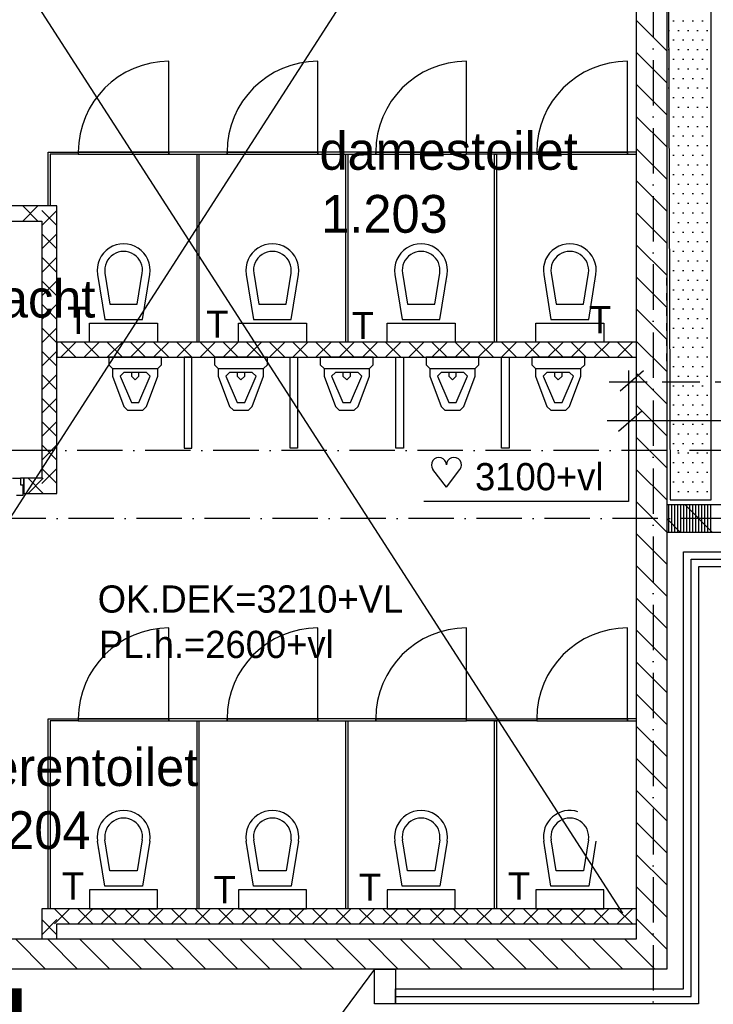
# Model space of a CAD drawing. Extents: x -41378 to 114803, y -24080 to 82188.
# Tile 107 of 137: x 61999 to 66588, y 41415 to 47924. Entities that reach past the tile are written whole.
import ezdxf

# ---------------------------------------------------------------- set-up
doc = ezdxf.new("R2010")
doc.units = 0
doc.header["$LTSCALE"] = 50
for name, pattern in [('2322107', [2000, 1000, 1000]), ('2322108', [7, 5, -2]), ('DASHDOT', [9, 6, -1.5, 0, -1.5]), ('DOT2', [1.25, 0, -1.25]), ('HIDDEN', [2, 1, -1])]:
    doc.linetypes.add(name, pattern=pattern)
doc.layers.get('0').update_dxf_attribs({"linetype": 'CONTINUOUS'})
for name, color, linetype in [('AL$1----_ALGEMEEN', 7, 'CONTINUOUS'), ('AL$7----_STRAMIEN', 1, 'DASHDOT'), ('AL21----_BUITENWAND', 4, 'CONTINUOUS'), ('AL22----_BINNENWAND', 7, 'CONTINUOUS'), ('AL22----_CAMPINGWANDJE', 1, 'CONTINUOUS'), ('AL23----_VLOEREN', 4, 'CONTINUOUS'), ('AL28----_KONSTRUKTIE', 3, 'CONTINUOUS'), ('AL31----_BUITENKOZ', 7, 'CONTINUOUS'), ('AL32----_BINNENKOZ', 7, 'CONTINUOUS'), ('AL32----_DRAAIRICHTING', 1, 'CONTINUOUS'), ('AL74----_INRSANITAIR', 7, 'CONTINUOUS'), ('ALXA1---_RASTER50', 12, 'CONTINUOUS'), ('ALXA3---_VOLZWART', 14, 'CONTINUOUS'), ('ALXA7---_KALKZVUIL', 1, 'CONTINUOUS'), ('ALXAB---_PREFABBETON', 1, 'CONTINUOUS'), ('BOUW', 8, 'CONTINUOUS'), ('KABELGGOOT1', 8, 'CONTINUOUS'), ('WL561---', 4, 'CONTINUOUS'), ('WL561---_AANVOER', 4, 'CONTINUOUS'), ('WL561---_RETOUR', 4, 'CONTINUOUS'), ('WL570---_TOEVOER', 3, 'CONTINUOUS'), ('WM570---', 1, 'CONTINUOUS')]:
    doc.layers.add(name, color=color, linetype=linetype)
doc.layers.get('0').freeze()
doc.styles.add('BURO-018', font='BUROFONT.shx', dxfattribs={"height": 90})
doc.styles.add('BURO-025', font='BUROFONT.shx', dxfattribs={"height": 250})

# ---------------------------------------------------------------- blocks, each defined once
blk = doc.blocks.new('CVHATCH4')
at = {"color": 0, "linetype": 'DOT2'}
blk.add_lwpolyline([(-0.5, 0, 1, 1, 0), (0.5, 0, 1, 1, 0)], format="xyseb", dxfattribs=at)
blk = doc.blocks.new('HART')
at = {"color": 1}
for q in [(-39.7, 52.4), (39.7, 52.4)]:
    blk.add_line((0, 0), q, dxfattribs=at)
for centre, start, end in [((-22.1, 65.7), 0, 217.1867), ((22.1, 65.7), 322.8133, 180)]:
    blk.add_arc(centre, 22.1, start, end, dxfattribs=at)

msp = doc.modelspace()

# ---------------------------------------------------------------- hatches: boundary and pattern name
at = {"layer": 'KABELGGOOT1'}
h = msp.add_hatch(dxfattribs=at)
h.set_pattern_fill('DOTS', color=256, scale=40, style=0)
h.set_pattern_definition([(0, (0, 200000), (31.75, 63.5), [0, -63.5])])
h.paths.add_polyline_path([(66573.3, 49628.6), (66286.2, 49628.6), (66293.1, 47651.8), (66573.3, 47651.8)])
h.paths.add_polyline_path([(66573.3, 47651.8), (66293.1, 47651.8), (66299.7, 45766), (66573.3, 45766)])
h.paths.add_polyline_path([(66573.3, 45766), (66299.7, 45766), (66303.3, 44749.5), (66573.3, 44749.5)])

# ---------------------------------------------------------------- linework, layer by layer
at = {"layer": 'AL$1----_ALGEMEEN', "color": 8, "linetype": 'HIDDEN'}
msp.add_line((66281, 45667.3), (66281, 46267.3), dxfattribs=at)
at = {"layer": 'AL$7----_STRAMIEN', "color": 1}
for p, q in [((66191, 80064.7), (66191, 10167.3)), ((112191.2, 45077.3), (-30903.4, 45077.3)), ((112582.7, 44627.3), (-30110.1, 44627.3))]:
    msp.add_line(p, q, dxfattribs=at)
at = {"layer": 'AL21----_BUITENWAND', "color": 8}
for p, q in [((66391, 41517.3), (66391, 44407.3)), ((66391, 44407.3), (68276, 44407.3)), ((68376, 44307.3), (66491, 44307.3)), ((66491, 44307.3), (66491, 41417.3)), ((64485.9, 41517.3), (66391, 41517.3)), ((64485.9, 41417.3), (64485.9, 41517.3)), ((66491, 41417.3), (64485.9, 41417.3))]:
    msp.add_line(p, q, dxfattribs=at)
at = {"layer": 'AL22----_BINNENWAND', "color": 8}
for p, q in [((62245, 46692.8), (60131, 46692.8)), ((62245, 44792.8), (62245, 46692.8)), ((60131, 46592.8), (62145, 46592.8)), ((62145, 46592.8), (62145, 44892.8)), ((66081, 45792.8), (62245, 45792.8)), ((62245, 45792.8), (62245, 45692.8)), ((66081, 45692.8), (66081, 45792.8)), ((62245, 45692.8), (66081, 45692.8)), ((62145, 44892.8), (62027.5, 44892.8)), ((62027.5, 44892.8), (62027.5, 44792.8)), ((62027.5, 44792.8), (62245, 44792.8)), ((66081, 42046.3), (62144.7, 42046.3)), ((62144.7, 42046.3), (62144.7, 41847.3)), ((66081, 41946.3), (66081, 42046.3)), ((62244.7, 41847.3), (62244.7, 41946.3)), ((62244.7, 41946.3), (66081, 41946.3)), ((62144.7, 41847.3), (62244.7, 41847.3))]:
    msp.add_line(p, q, dxfattribs=at)
at = {"layer": 'AL22----_CAMPINGWANDJE', "color": 8}
for p, q in [((62188.5, 46692.8), (62188.5, 47049.3)), ((62188.5, 47049.3), (62387, 47049.3)), ((62387, 47036.3), (62201.5, 47036.3)), ((62201.5, 47036.3), (62201.5, 46692.8)), ((62387, 47049.3), (62387, 47036.3)), ((63172.5, 45792.8), (63172.5, 47036.3)), ((63172.5, 47036.3), (63185.5, 47036.3)), ((63185.5, 47036.3), (63185.5, 45792.8)), ((64156.5, 45792.8), (64156.5, 47036.3)), ((64156.5, 47036.3), (64169.5, 47036.3)), ((64169.5, 47036.3), (64169.5, 45792.8)), ((64955, 47036.3), (64955, 47049.3)), ((64955, 47049.3), (65420, 47049.3)), ((65420, 47036.3), (64955, 47036.3)), ((65140.5, 45792.8), (65140.5, 47036.3)), ((65140.5, 47036.3), (65153.5, 47036.3)), ((65153.5, 47036.3), (65153.5, 45792.8)), ((65420, 47049.3), (65420, 47036.3)), ((66080, 47049.3), (66020, 47049.3)), ((66020, 47049.3), (66020, 47036.3)), ((66020, 47036.3), (66080, 47036.3)), ((66080, 47036.3), (66080, 47049.3)), ((62201.5, 46692.8), (62188.5, 46692.8)), ((63185.5, 45792.8), (63172.5, 45792.8)), ((64169.5, 45792.8), (64156.5, 45792.8)), ((65153.5, 45792.8), (65140.5, 45792.8)), ((62188.5, 42046.3), (62188.5, 43302.8)), ((62188.5, 43302.8), (62387, 43302.8)), ((62387, 43289.8), (62201.5, 43289.8)), ((62201.5, 43289.8), (62201.5, 42046.3)), ((62387, 43302.8), (62387, 43289.8)), ((63172.5, 42046.3), (63172.5, 43289.8)), ((63172.5, 43289.8), (63185.5, 43289.8)), ((63185.5, 43289.8), (63185.5, 42046.3)), ((64156.5, 42046.3), (64156.5, 43289.8)), ((64156.5, 43289.8), (64169.5, 43289.8)), ((64169.5, 43289.8), (64169.5, 42046.3)), ((64955, 43289.8), (64955, 43302.8)), ((64955, 43302.8), (65420, 43302.8)), ((65420, 43289.8), (64955, 43289.8)), ((65140.5, 42046.3), (65140.5, 43289.8)), ((65140.5, 43289.8), (65153.5, 43289.8)), ((65153.5, 43289.8), (65153.5, 42046.3)), ((65420, 43302.8), (65420, 43289.8)), ((66080, 43302.8), (66020, 43302.8)), ((66020, 43302.8), (66020, 43289.8)), ((66020, 43289.8), (66080, 43289.8)), ((66080, 43289.8), (66080, 43302.8)), ((62201.5, 42046.3), (62188.5, 42046.3)), ((63185.5, 42046.3), (63172.5, 42046.3)), ((64169.5, 42046.3), (64156.5, 42046.3)), ((65153.5, 42046.3), (65140.5, 42046.3))]:
    msp.add_line(p, q, dxfattribs=at)
at = {"layer": 'AL23----_VLOEREN', "color": 8}
msp.add_line((64346.9, 41647.3), (60920, 37039.7), dxfattribs=at)
at = {"layer": 'AL28----_KONSTRUKTIE', "color": 8, "linetype": 'CONTINUOUS'}
for p, q in [((66281, 51247.3), (66281, 41647.3)), ((66081, 41847.3), (66081, 51047.3)), ((68283.6, 44717.3), (66281, 44717.3)), ((66281, 44717.3), (66281, 44537.3)), ((66281, 44537.3), (68376, 44537.3)), ((60131, 41847.3), (66081, 41847.3)), ((66281, 41647.3), (59931, 41647.3))]:
    msp.add_line(p, q, dxfattribs=at)
at = {"layer": 'AL31----_BUITENKOZ', "color": 8}
for p, q in [((64346.9, 41417.3), (64346.9, 41647.3)), ((64346.9, 41647.3), (64485.9, 41647.3)), ((64485.9, 41647.3), (64485.9, 41417.3)), ((64485.9, 41417.3), (64346.9, 41417.3))]:
    msp.add_line(p, q, dxfattribs=at)
at = {"layer": 'AL32----_BINNENKOZ', "color": 8}
for p, q in [((62987, 47049.3), (62387, 47049.3)), ((62387, 47049.3), (62387, 47036.3)), ((62387, 47036.3), (62987, 47036.3)), ((62987, 47036.3), (62987, 47049.3)), ((63971, 47049.3), (63371, 47049.3)), ((63371, 47049.3), (63371, 47036.3)), ((63371, 47036.3), (63971, 47036.3)), ((63971, 47036.3), (63971, 47049.3)), ((64955, 47049.3), (64355, 47049.3)), ((64355, 47049.3), (64355, 47036.3)), ((64355, 47036.3), (64955, 47036.3)), ((64955, 47036.3), (64955, 47049.3)), ((66020, 47049.3), (65420, 47049.3)), ((65420, 47049.3), (65420, 47036.3)), ((65420, 47036.3), (66020, 47036.3)), ((66020, 47036.3), (66020, 47049.3)), ((61952.5, 44892.8), (62004.5, 44892.8)), ((62027.5, 44892.8), (62004.5, 44892.8)), ((62004.5, 44892.8), (62004.5, 44848.8)), ((62027.5, 44848.8), (62027.5, 44892.8)), ((62004.5, 44848.8), (62027.5, 44848.8)), ((62004.5, 44848.8), (62019.5, 44848.8)), ((62019.5, 44848.8), (62019.5, 44778.8)), ((62019.5, 44778.8), (61977.5, 44778.8)), ((62987, 43302.8), (62387, 43302.8)), ((62387, 43302.8), (62387, 43289.8)), ((62387, 43289.8), (62987, 43289.8)), ((62987, 43289.8), (62987, 43302.8)), ((63971, 43302.8), (63371, 43302.8)), ((63371, 43302.8), (63371, 43289.8)), ((63371, 43289.8), (63971, 43289.8)), ((63971, 43289.8), (63971, 43302.8)), ((64955, 43302.8), (64355, 43302.8)), ((64355, 43302.8), (64355, 43289.8)), ((64355, 43289.8), (64955, 43289.8)), ((64955, 43289.8), (64955, 43302.8)), ((66020, 43302.8), (65420, 43302.8)), ((65420, 43302.8), (65420, 43289.8)), ((65420, 43289.8), (66020, 43289.8)), ((66020, 43289.8), (66020, 43302.8))]:
    msp.add_line(p, q, dxfattribs=at)
at = {"layer": 'AL32----_DRAAIRICHTING', "color": 8}
for p, q in [((62987, 47049.3), (62987, 47649.3)), ((63971, 47049.3), (63971, 47649.3)), ((64955, 47049.3), (64955, 47649.3)), ((66020, 47049.3), (66020, 47649.3)), ((62387, 47049.3), (62987, 47049.3)), ((62987, 47049.3), (62987, 47036.3)), ((63371, 47049.3), (62987, 47049.3)), ((62987, 47036.3), (63371, 47036.3)), ((63371, 47049.3), (63971, 47049.3)), ((63371, 47036.3), (63371, 47049.3)), ((63971, 47049.3), (63971, 47036.3)), ((64355, 47049.3), (63971, 47049.3)), ((63971, 47036.3), (64355, 47036.3)), ((64355, 47049.3), (64955, 47049.3)), ((64355, 47036.3), (64355, 47049.3)), ((65420, 47049.3), (66020, 47049.3)), ((62987, 43302.8), (62987, 43902.8)), ((63971, 43302.8), (63971, 43902.8)), ((64955, 43302.8), (64955, 43902.8)), ((66020, 43302.8), (66020, 43902.8)), ((62387, 43302.8), (62987, 43302.8)), ((62987, 43302.8), (62987, 43289.8)), ((63371, 43302.8), (62987, 43302.8)), ((62987, 43289.8), (63371, 43289.8)), ((63371, 43302.8), (63971, 43302.8)), ((63371, 43289.8), (63371, 43302.8)), ((63971, 43302.8), (63971, 43289.8)), ((64355, 43302.8), (63971, 43302.8)), ((63971, 43289.8), (64355, 43289.8)), ((64355, 43302.8), (64955, 43302.8)), ((64355, 43289.8), (64355, 43302.8)), ((65420, 43302.8), (66020, 43302.8))]:
    msp.add_line(p, q, dxfattribs=at)
for centre in [(62987, 47049.3), (63971, 47049.3), (64955, 47049.3), (66020, 47049.3), (62987, 43302.8), (63971, 43302.8), (64955, 43302.8), (66020, 43302.8)]:
    msp.add_arc(centre, 600, 90, 180, dxfattribs=at)
at = {"layer": 'AL74----_INRSANITAIR', "color": 8, "linetype": 'CONTINUOUS'}
for p, q in [((62737, 46367.8), (62737, 46367.8)), ((64705, 46367.8), (64705, 46367.8)), ((65689, 46367.8), (65689, 46367.8)), ((62514.2, 46240.1), (62562, 45942.8)), ((62563.6, 46248), (62596.6, 46042.8)), ((62777.4, 46042.8), (62810.4, 46248)), ((62812, 45942.8), (62859.8, 46240.1)), ((63498.2, 46240.1), (63546, 45942.8)), ((63547.6, 46248), (63580.6, 46042.8)), ((63761.4, 46042.8), (63794.4, 46248)), ((63796, 45942.8), (63843.8, 46240.1)), ((64482.2, 46240.1), (64530, 45942.8)), ((64531.6, 46248), (64564.6, 46042.8)), ((64745.4, 46042.8), (64778.4, 46248)), ((64780, 45942.8), (64827.8, 46240.1)), ((65466.2, 46240.1), (65514, 45942.8)), ((65515.6, 46248), (65548.6, 46042.8)), ((65729.4, 46042.8), (65762.4, 46248)), ((65729.4, 46042.8), (65762.4, 46248)), ((65764, 45942.8), (65811.8, 46240.1)), ((62862, 46192.8), (62862, 46192.8)), ((63846, 46192.8), (63846, 46192.8)), ((64830, 46192.8), (64830, 46192.8)), ((65814, 46192.8), (65814, 46192.8)), ((65814, 46192.8), (65814, 46192.8)), ((62596.6, 46042.8), (62777.4, 46042.8)), ((63580.6, 46042.8), (63761.4, 46042.8)), ((64564.6, 46042.8), (64745.4, 46042.8)), ((65548.6, 46042.8), (65729.4, 46042.8)), ((62462, 45792.8), (62462, 45917.8)), ((62462, 45917.8), (62912, 45917.8)), ((62562, 45942.8), (62812, 45942.8)), ((62912, 45917.8), (62912, 45792.8)), ((63446, 45792.8), (63446, 45917.8)), ((63446, 45917.8), (63896, 45917.8)), ((63546, 45942.8), (63796, 45942.8)), ((63896, 45917.8), (63896, 45792.8)), ((64430, 45792.8), (64430, 45917.8)), ((64430, 45917.8), (64880, 45917.8)), ((64530, 45942.8), (64780, 45942.8)), ((64880, 45917.8), (64880, 45792.8)), ((65414, 45792.8), (65414, 45917.8)), ((65414, 45917.8), (65864, 45917.8)), ((65514, 45942.8), (65764, 45942.8)), ((65864, 45917.8), (65864, 45792.8)), ((62912, 45792.8), (62462, 45792.8)), ((63896, 45792.8), (63446, 45792.8)), ((64880, 45792.8), (64430, 45792.8)), ((65864, 45792.8), (65414, 45792.8)), ((62588, 45692.8), (62588, 45642.8)), ((62938, 45692.8), (62588, 45692.8)), ((62588, 45642.8), (62613, 45617.8)), ((62913, 45617.8), (62938, 45642.8)), ((62938, 45642.8), (62938, 45692.8)), ((63288, 45692.8), (63288, 45642.8)), ((63638, 45692.8), (63288, 45692.8)), ((63288, 45642.8), (63313, 45617.8)), ((63613, 45617.8), (63638, 45642.8)), ((63638, 45642.8), (63638, 45692.8)), ((63988, 45692.8), (63988, 45642.8)), ((64338, 45692.8), (63988, 45692.8)), ((63988, 45642.8), (64013, 45617.8)), ((64313, 45617.8), (64338, 45642.8)), ((64338, 45642.8), (64338, 45692.8)), ((64688, 45692.8), (64688, 45642.8)), ((65038, 45692.8), (64688, 45692.8)), ((64688, 45642.8), (64713, 45617.8)), ((65013, 45617.8), (65038, 45642.8)), ((65038, 45642.8), (65038, 45692.8)), ((65388, 45692.8), (65388, 45642.8)), ((65738, 45692.8), (65388, 45692.8)), ((65388, 45642.8), (65413, 45617.8)), ((65713, 45617.8), (65738, 45642.8)), ((65738, 45642.8), (65738, 45692.8)), ((62613, 45617.8), (62613, 45567.8)), ((62613, 45617.8), (62613, 45617.8)), ((62613, 45617.8), (62913, 45617.8)), ((62613, 45567.8), (62688, 45367.8)), ((62688, 45592.8), (62663, 45567.8)), ((62663, 45567.8), (62738, 45392.8)), ((62663, 45567.8), (62663, 45567.8)), ((62838, 45592.8), (62688, 45592.8)), ((62738, 45592.8), (62738, 45567.8)), ((62738, 45567.8), (62763, 45542.8)), ((62763, 45542.8), (62788, 45567.8)), ((62788, 45567.8), (62788, 45592.8)), ((62788, 45392.8), (62863, 45567.8)), ((62863, 45567.8), (62838, 45592.8)), ((62838, 45367.8), (62913, 45567.8)), ((62913, 45567.8), (62913, 45617.8)), ((63313, 45617.8), (63313, 45567.8)), ((63313, 45617.8), (63313, 45617.8)), ((63313, 45617.8), (63613, 45617.8)), ((63313, 45567.8), (63388, 45367.8)), ((63388, 45592.8), (63363, 45567.8)), ((63363, 45567.8), (63438, 45392.8)), ((63363, 45567.8), (63363, 45567.8)), ((63538, 45592.8), (63388, 45592.8)), ((63438, 45592.8), (63438, 45567.8)), ((63438, 45567.8), (63463, 45542.8)), ((63463, 45542.8), (63488, 45567.8)), ((63488, 45567.8), (63488, 45592.8)), ((63488, 45392.8), (63563, 45567.8)), ((63563, 45567.8), (63538, 45592.8)), ((63538, 45367.8), (63613, 45567.8)), ((63613, 45567.8), (63613, 45617.8)), ((64013, 45617.8), (64013, 45567.8)), ((64013, 45617.8), (64013, 45617.8)), ((64013, 45617.8), (64313, 45617.8)), ((64013, 45567.8), (64088, 45367.8)), ((64088, 45592.8), (64063, 45567.8)), ((64063, 45567.8), (64138, 45392.8)), ((64063, 45567.8), (64063, 45567.8)), ((64238, 45592.8), (64088, 45592.8)), ((64138, 45592.8), (64138, 45567.8)), ((64138, 45567.8), (64163, 45542.8)), ((64163, 45542.8), (64188, 45567.8)), ((64188, 45567.8), (64188, 45592.8)), ((64188, 45392.8), (64263, 45567.8)), ((64263, 45567.8), (64238, 45592.8)), ((64238, 45367.8), (64313, 45567.8)), ((64313, 45567.8), (64313, 45617.8)), ((64713, 45617.8), (64713, 45567.8)), ((64713, 45617.8), (64713, 45617.8)), ((64713, 45617.8), (65013, 45617.8)), ((64713, 45567.8), (64788, 45367.8)), ((64788, 45592.8), (64763, 45567.8)), ((64763, 45567.8), (64838, 45392.8)), ((64763, 45567.8), (64763, 45567.8)), ((64938, 45592.8), (64788, 45592.8)), ((64838, 45592.8), (64838, 45567.8)), ((64838, 45567.8), (64863, 45542.8)), ((64863, 45542.8), (64888, 45567.8)), ((64888, 45567.8), (64888, 45592.8)), ((64888, 45392.8), (64963, 45567.8)), ((64963, 45567.8), (64938, 45592.8)), ((64938, 45367.8), (65013, 45567.8)), ((65013, 45567.8), (65013, 45617.8)), ((65413, 45617.8), (65413, 45567.8)), ((65413, 45617.8), (65413, 45617.8)), ((65413, 45617.8), (65713, 45617.8)), ((65413, 45567.8), (65488, 45367.8)), ((65488, 45592.8), (65463, 45567.8)), ((65463, 45567.8), (65538, 45392.8)), ((65463, 45567.8), (65463, 45567.8)), ((65638, 45592.8), (65488, 45592.8)), ((65538, 45592.8), (65538, 45567.8)), ((65538, 45567.8), (65563, 45542.8)), ((65563, 45542.8), (65588, 45567.8)), ((65588, 45567.8), (65588, 45592.8)), ((65588, 45392.8), (65663, 45567.8)), ((65663, 45567.8), (65638, 45592.8)), ((65638, 45367.8), (65713, 45567.8)), ((65713, 45567.8), (65713, 45617.8)), ((62738, 45392.8), (62788, 45392.8)), ((63438, 45392.8), (63488, 45392.8)), ((64138, 45392.8), (64188, 45392.8)), ((64838, 45392.8), (64888, 45392.8)), ((65538, 45392.8), (65588, 45392.8)), ((62688, 45367.8), (62688, 45367.8)), ((62688, 45367.8), (62713, 45342.8)), ((62713, 45342.8), (62813, 45342.8)), ((62813, 45342.8), (62838, 45367.8)), ((62813, 45342.8), (62813, 45342.8)), ((63388, 45367.8), (63388, 45367.8)), ((63388, 45367.8), (63413, 45342.8)), ((63413, 45342.8), (63513, 45342.8)), ((63513, 45342.8), (63538, 45367.8)), ((63513, 45342.8), (63513, 45342.8)), ((64088, 45367.8), (64088, 45367.8)), ((64088, 45367.8), (64113, 45342.8)), ((64113, 45342.8), (64213, 45342.8)), ((64213, 45342.8), (64238, 45367.8)), ((64213, 45342.8), (64213, 45342.8)), ((64788, 45367.8), (64788, 45367.8)), ((64788, 45367.8), (64813, 45342.8)), ((64813, 45342.8), (64913, 45342.8)), ((64913, 45342.8), (64938, 45367.8)), ((64913, 45342.8), (64913, 45342.8)), ((65488, 45367.8), (65488, 45367.8)), ((65488, 45367.8), (65513, 45342.8)), ((65513, 45342.8), (65613, 45342.8)), ((65613, 45342.8), (65638, 45367.8)), ((65613, 45342.8), (65613, 45342.8)), ((62637, 42621.3), (62637, 42621.3)), ((63621, 42621.3), (63621, 42621.3)), ((64605, 42621.3), (64605, 42621.3)), ((65589, 42621.3), (65589, 42621.3)), ((62512, 42446.3), (62512, 42446.3)), ((62562, 42196.3), (62514.2, 42493.6)), ((62596.6, 42296.3), (62563.6, 42501.5)), ((62810.4, 42501.5), (62777.4, 42296.3)), ((62859.8, 42493.6), (62812, 42196.3)), ((63496, 42446.3), (63496, 42446.3)), ((63546, 42196.3), (63498.2, 42493.6)), ((63580.6, 42296.3), (63547.6, 42501.5)), ((63794.4, 42501.5), (63761.4, 42296.3)), ((63843.8, 42493.6), (63796, 42196.3)), ((64480, 42446.3), (64480, 42446.3)), ((64530, 42196.3), (64482.2, 42493.6)), ((64564.6, 42296.3), (64531.6, 42501.5)), ((64778.4, 42501.5), (64745.4, 42296.3)), ((64827.8, 42493.6), (64780, 42196.3)), ((65464, 42446.3), (65464, 42446.3)), ((65514, 42196.3), (65466.2, 42493.6)), ((65548.6, 42296.3), (65515.6, 42501.5)), ((65762.4, 42501.5), (65729.4, 42296.3)), ((65811.8, 42493.6), (65764, 42196.3)), ((62777.4, 42296.3), (62596.6, 42296.3)), ((63761.4, 42296.3), (63580.6, 42296.3)), ((64745.4, 42296.3), (64564.6, 42296.3)), ((65729.4, 42296.3), (65548.6, 42296.3)), ((62812, 42196.3), (62562, 42196.3)), ((63796, 42196.3), (63546, 42196.3)), ((64780, 42196.3), (64530, 42196.3)), ((65764, 42196.3), (65514, 42196.3)), ((62912, 42171.3), (62462, 42171.3)), ((62462, 42171.3), (62462, 42046.3)), ((62912, 42046.3), (62912, 42171.3)), ((63896, 42171.3), (63446, 42171.3)), ((63446, 42171.3), (63446, 42046.3)), ((63896, 42046.3), (63896, 42171.3)), ((64880, 42171.3), (64430, 42171.3)), ((64430, 42171.3), (64430, 42046.3)), ((64880, 42046.3), (64880, 42171.3)), ((65864, 42171.3), (65414, 42171.3)), ((65414, 42171.3), (65414, 42046.3)), ((65864, 42046.3), (65864, 42171.3)), ((62462, 42046.3), (62912, 42046.3)), ((63446, 42046.3), (63896, 42046.3)), ((64430, 42046.3), (64880, 42046.3)), ((65414, 42046.3), (65864, 42046.3))]:
    msp.add_line(p, q, dxfattribs=at)
at = {"layer": 'AL74----_INRSANITAIR', "color": 8}
for p, q in [((63138, 45692.8), (63088, 45692.8)), ((63088, 45692.8), (63088, 45092.8)), ((63138, 45092.8), (63138, 45692.8)), ((63788, 45092.8), (63788, 45692.8)), ((63788, 45692.8), (63838, 45692.8)), ((63838, 45692.8), (63838, 45092.8)), ((64488, 45092.8), (64488, 45692.8)), ((64488, 45692.8), (64538, 45692.8)), ((64538, 45692.8), (64538, 45092.8)), ((65188, 45092.8), (65188, 45692.8)), ((65188, 45692.8), (65238, 45692.8)), ((65238, 45692.8), (65238, 45092.8)), ((63088, 45092.8), (63138, 45092.8)), ((63838, 45092.8), (63788, 45092.8)), ((64538, 45092.8), (64488, 45092.8)), ((65238, 45092.8), (65188, 45092.8))]:
    msp.add_line(p, q, dxfattribs=at)
at = {"layer": 'AL74----_INRSANITAIR', "color": 8, "linetype": 'CONTINUOUS'}
for centre, radius, start in [((62687, 46267.8), 175, 350.86729), ((63671, 46267.8), 175, 350.86729), ((64655, 46267.8), 175, 350.86729), ((65639, 46267.8), 175, 350.86729), ((62687, 46267.8), 125, 350.86729), ((63671, 46267.8), 125, 350.86729), ((64655, 46267.8), 125, 350.86729), ((65639, 46267.8), 125, 350.86729), ((62687, 42521.3), 175, 350.86729), ((62687, 42521.3), 125, 350.86729), ((63671, 42521.3), 175, 350.86729), ((63671, 42521.3), 125, 350.86729), ((64655, 42521.3), 175, 350.86729), ((64655, 42521.3), 125, 350.86729), ((65639, 42521.3), 175, 71.96855), ((65639, 42521.3), 125, 350.86729)]:
    msp.add_arc(centre, radius, start, 189.13271, dxfattribs=at)
at = {"layer": 'ALXA1---_RASTER50', "color": 8}
for p, q in [((66293.1, 44537.3), (66293.1, 44717.3)), ((66313.1, 44537.3), (66313.1, 44717.3)), ((66333.1, 44537.3), (66333.1, 44717.3)), ((66353.1, 44537.3), (66353.1, 44717.3)), ((66373.1, 44537.3), (66373.1, 44717.3)), ((66393.1, 44537.3), (66393.1, 44717.3)), ((66413.1, 44537.3), (66413.1, 44717.3)), ((66433.1, 44537.3), (66433.1, 44717.3)), ((66453.1, 44537.3), (66453.1, 44717.3)), ((66473.1, 44537.3), (66473.1, 44717.3)), ((66493.1, 44537.3), (66493.1, 44717.3)), ((66513.1, 44537.3), (66513.1, 44717.3)), ((66533.1, 44537.3), (66533.1, 44717.3)), ((66553.1, 44537.3), (66553.1, 44717.3)), ((66573.1, 44537.3), (66573.1, 44717.3))]:
    msp.add_line(p, q, dxfattribs=at)
at = {"layer": 'ALXA3---_VOLZWART', "color": 8}
for p, q in [((66441, 41467.3), (66441, 44357.3)), ((66441, 44357.3), (68326, 44357.3)), ((64485.9, 41467.3), (66441, 41467.3))]:
    msp.add_line(p, q, dxfattribs=at)
at = {"layer": 'ALXA7---_KALKZVUIL', "color": 8}
for p, q in [((62019.2, 46592.8), (62119.2, 46692.8)), ((62119.2, 46592.8), (62019.2, 46692.8)), ((62145, 46663.5), (62245, 46563.5)), ((62145, 46563.5), (62245, 46663.5)), ((62145, 46508.5), (62245, 46408.5)), ((62145, 46408.5), (62245, 46508.5)), ((62145, 46353.4), (62245, 46253.4)), ((62145, 46253.4), (62245, 46353.4)), ((62145, 46198.4), (62245, 46098.4)), ((62145, 46098.4), (62245, 46198.4)), ((62145, 46043.3), (62245, 45943.3)), ((62145, 45943.3), (62245, 46043.3)), ((62145, 45888.3), (62245, 45788.3)), ((62145, 45788.3), (62245, 45888.3)), ((62271.7, 45692.8), (62371.7, 45792.8)), ((62371.7, 45692.8), (62271.7, 45792.8)), ((62425.2, 45692.8), (62525.2, 45792.8)), ((62525.2, 45692.8), (62425.2, 45792.8)), ((62578.6, 45692.8), (62678.6, 45792.8)), ((62678.6, 45692.8), (62578.6, 45792.8)), ((62732, 45692.8), (62832, 45792.8)), ((62832, 45692.8), (62732, 45792.8)), ((62885.5, 45692.8), (62985.5, 45792.8)), ((62985.5, 45692.8), (62885.5, 45792.8)), ((63038.9, 45692.8), (63138.9, 45792.8)), ((63138.9, 45692.8), (63038.9, 45792.8)), ((63192.4, 45692.8), (63292.4, 45792.8)), ((63292.4, 45692.8), (63192.4, 45792.8)), ((63345.8, 45692.8), (63445.8, 45792.8)), ((63445.8, 45692.8), (63345.8, 45792.8)), ((63499.2, 45692.8), (63599.2, 45792.8)), ((63599.2, 45692.8), (63499.2, 45792.8)), ((63652.7, 45692.8), (63752.7, 45792.8)), ((63752.7, 45692.8), (63652.7, 45792.8)), ((63806.1, 45692.8), (63906.1, 45792.8)), ((63906.1, 45692.8), (63806.1, 45792.8)), ((63959.6, 45692.8), (64059.6, 45792.8)), ((64059.6, 45692.8), (63959.6, 45792.8)), ((64113, 45692.8), (64213, 45792.8)), ((64213, 45692.8), (64113, 45792.8)), ((64266.4, 45692.8), (64366.4, 45792.8)), ((64366.4, 45692.8), (64266.4, 45792.8)), ((64419.9, 45692.8), (64519.9, 45792.8)), ((64519.9, 45692.8), (64419.9, 45792.8)), ((64573.3, 45692.8), (64673.3, 45792.8)), ((64673.3, 45692.8), (64573.3, 45792.8)), ((64726.8, 45692.8), (64826.8, 45792.8)), ((64826.8, 45692.8), (64726.8, 45792.8)), ((64880.2, 45692.8), (64980.2, 45792.8)), ((64980.2, 45692.8), (64880.2, 45792.8)), ((65033.6, 45692.8), (65133.6, 45792.8)), ((65133.6, 45692.8), (65033.6, 45792.8)), ((65187.1, 45692.8), (65287.1, 45792.8)), ((65287.1, 45692.8), (65187.1, 45792.8)), ((65340.5, 45692.8), (65440.5, 45792.8)), ((65440.5, 45692.8), (65340.5, 45792.8)), ((65494, 45692.8), (65594, 45792.8)), ((65594, 45692.8), (65494, 45792.8)), ((65647.4, 45692.8), (65747.4, 45792.8)), ((65747.4, 45692.8), (65647.4, 45792.8)), ((65800.8, 45692.8), (65900.8, 45792.8)), ((65900.8, 45692.8), (65800.8, 45792.8)), ((65954.3, 45692.8), (66054.3, 45792.8)), ((66054.3, 45692.8), (65954.3, 45792.8)), ((62145, 45733.2), (62245, 45633.2)), ((62145, 45633.2), (62245, 45733.2)), ((62145, 45578.1), (62245, 45478.1)), ((62145, 45478.1), (62245, 45578.1)), ((62145, 45423.1), (62245, 45323.1)), ((62145, 45323.1), (62245, 45423.1)), ((62145, 45268), (62245, 45168)), ((62145, 45168), (62245, 45268)), ((62145, 45113), (62245, 45013)), ((62145, 45013), (62245, 45113)), ((62145, 44957.9), (62245, 44857.9)), ((62145, 44857.9), (62245, 44957.9)), ((62155, 44892.8), (62055, 44792.8)), ((62055, 44892.8), (62155, 44792.8)), ((62228.5, 41946.3), (62328.5, 42046.3)), ((62328.5, 41946.3), (62228.5, 42046.3)), ((62383.7, 41946.3), (62483.7, 42046.3)), ((62483.7, 41946.3), (62383.7, 42046.3)), ((62538.9, 41946.3), (62638.9, 42046.3)), ((62638.9, 41946.3), (62538.9, 42046.3)), ((62694.1, 41946.3), (62794.1, 42046.3)), ((62794.1, 41946.3), (62694.1, 42046.3)), ((62849.3, 41946.3), (62949.3, 42046.3)), ((62949.3, 41946.3), (62849.3, 42046.3)), ((63004.5, 41946.3), (63104.5, 42046.3)), ((63104.5, 41946.3), (63004.5, 42046.3)), ((63159.7, 41946.3), (63259.7, 42046.3)), ((63259.7, 41946.3), (63159.7, 42046.3)), ((63314.9, 41946.3), (63414.9, 42046.3)), ((63414.9, 41946.3), (63314.9, 42046.3)), ((63470.1, 41946.3), (63570.1, 42046.3)), ((63570.1, 41946.3), (63470.1, 42046.3)), ((63625.3, 41946.3), (63725.3, 42046.3)), ((63725.3, 41946.3), (63625.3, 42046.3)), ((63780.6, 41946.3), (63880.6, 42046.3)), ((63880.6, 41946.3), (63780.6, 42046.3)), ((63935.8, 41946.3), (64035.8, 42046.3)), ((64035.8, 41946.3), (63935.8, 42046.3)), ((64091, 41946.3), (64191, 42046.3)), ((64191, 41946.3), (64091, 42046.3)), ((64246.2, 41946.3), (64346.2, 42046.3)), ((64346.2, 41946.3), (64246.2, 42046.3)), ((64401.4, 41946.3), (64501.4, 42046.3)), ((64501.4, 41946.3), (64401.4, 42046.3)), ((64556.6, 41946.3), (64656.6, 42046.3)), ((64656.6, 41946.3), (64556.6, 42046.3)), ((64711.8, 41946.3), (64811.8, 42046.3)), ((64811.8, 41946.3), (64711.8, 42046.3)), ((64867, 41946.3), (64967, 42046.3)), ((64967, 41946.3), (64867, 42046.3)), ((65022.2, 41946.3), (65122.2, 42046.3)), ((65122.2, 41946.3), (65022.2, 42046.3)), ((65177.4, 41946.3), (65277.4, 42046.3)), ((65277.4, 41946.3), (65177.4, 42046.3)), ((65332.6, 41946.3), (65432.6, 42046.3)), ((65432.6, 41946.3), (65332.6, 42046.3)), ((65487.8, 41946.3), (65587.8, 42046.3)), ((65587.8, 41946.3), (65487.8, 42046.3)), ((65643, 41946.3), (65743, 42046.3)), ((65743, 41946.3), (65643, 42046.3)), ((65798.2, 41946.3), (65898.2, 42046.3)), ((65898.2, 41946.3), (65798.2, 42046.3)), ((65953.4, 41946.3), (66053.4, 42046.3)), ((66053.4, 41946.3), (65953.4, 42046.3)), ((62244.7, 41874.9), (62144.7, 41974.9)), ((62244.7, 41974.9), (62144.7, 41874.9))]:
    msp.add_line(p, q, dxfattribs=at)
at = {"layer": 'ALXAB---_PREFABBETON', "color": 8}
for p, q in [((66281, 47719.3), (66081, 47919.3)), ((66281, 47507.2), (66081, 47707.2)), ((66281, 47295), (66081, 47495)), ((66281, 47082.9), (66081, 47282.9)), ((66281, 46870.8), (66081, 47070.8)), ((66281, 46658.7), (66081, 46858.7)), ((66281, 46446.5), (66081, 46646.5)), ((66281, 46234.4), (66081, 46434.4)), ((66281, 46022.3), (66081, 46222.3)), ((66281, 45810.1), (66081, 46010.1)), ((66281, 45598), (66081, 45798)), ((66281, 45385.9), (66081, 45585.9)), ((66281, 45173.7), (66081, 45373.7)), ((66281, 44961.6), (66081, 45161.6)), ((66281, 44749.5), (66081, 44949.5)), ((66281, 44537.3), (66081, 44737.3)), ((66581.6, 44537.3), (66401.6, 44717.3)), ((66369.5, 44537.3), (66281, 44625.8)), ((66281, 44325.2), (66081, 44525.2)), ((66281, 44113.1), (66081, 44313.1)), ((66281, 43900.9), (66081, 44100.9)), ((66281, 43688.8), (66081, 43888.8)), ((66281, 43476.7), (66081, 43676.7)), ((66281, 43264.5), (66081, 43464.5)), ((66281, 43052.4), (66081, 43252.4)), ((66281, 42840.3), (66081, 43040.3)), ((66281, 42628.1), (66081, 42828.1)), ((66281, 42416), (66081, 42616)), ((66281, 42203.9), (66081, 42403.9)), ((66281, 41991.7), (66081, 42191.7)), ((66281, 41779.6), (66081, 41979.6)), ((62170.6, 41647.3), (61970.6, 41847.3)), ((62382.8, 41647.3), (62182.8, 41847.3)), ((62594.9, 41647.3), (62394.9, 41847.3)), ((62807, 41647.3), (62607, 41847.3)), ((63019.2, 41647.3), (62819.2, 41847.3)), ((63231.3, 41647.3), (63031.3, 41847.3)), ((63443.4, 41647.3), (63243.4, 41847.3)), ((63655.6, 41647.3), (63455.6, 41847.3)), ((63867.7, 41647.3), (63667.7, 41847.3)), ((64079.8, 41647.3), (63879.8, 41847.3)), ((64292, 41647.3), (64092, 41847.3)), ((64504.1, 41647.3), (64304.1, 41847.3)), ((64716.2, 41647.3), (64516.2, 41847.3)), ((64928.4, 41647.3), (64728.4, 41847.3)), ((65140.5, 41647.3), (64940.5, 41847.3)), ((65352.6, 41647.3), (65152.6, 41847.3)), ((65564.7, 41647.3), (65364.7, 41847.3)), ((65776.9, 41647.3), (65576.9, 41847.3)), ((65989, 41647.3), (65789, 41847.3)), ((66201.1, 41647.3), (66001.1, 41847.3))]:
    msp.add_line(p, q, dxfattribs=at)
at = {"layer": 'KABELGGOOT1'}
for p, q in [((66285.3, 49879.5, 2750), (66303.3, 44749.5, 2750)), ((66573.3, 44749.5, 2750), (66573.3, 49879.5, 2750)), ((66303.3, 44749.5, 2750), (66573.3, 44749.5, 2750))]:
    msp.add_line(p, q, dxfattribs=at)
at = {"layer": 'WL561---_AANVOER', "linetype": '2322107'}
msp.add_line((67393.3, 45271.4), (65885.9, 45271.4), dxfattribs=at)
at = {"layer": 'WL561---_RETOUR', "linetype": '2322108'}
msp.add_line((65899.7, 45529.9), (66998.9, 45529.9), dxfattribs=at)
at = {"layer": 'WL570---_TOEVOER', "color": 1, "linetype": 'CONTINUOUS'}
for p, q in [((66051.1, 51020.4), (60160.7, 41877.7)), ((65990.8, 42018.3), (60180.8, 51020.4))]:
    msp.add_line(p, q, dxfattribs=at)
at = {"layer": 'WM570---'}
for p, q in [((65972.2, 45471.6), (66127.5, 45604.7)), ((66027.6, 45604.7), (66027.6, 44739.4)), ((65961.1, 45204.8), (66116.4, 45337.9)), ((66027.6, 44739.4), (64673.5, 44739.4))]:
    msp.add_line(p, q, dxfattribs=at)

# ---------------------------------------------------------------- block references
at = {"layer": 'WL561---', "xscale": 2800, "yscale": 150, "zscale": 2800, "rotation": 270}
msp.add_blockref('CVHATCH4', (60612.4, 40120.9), dxfattribs=at)
at = {"layer": 'WM570---', "xscale": 2.25, "yscale": 2.25, "zscale": 2.25}
msp.add_blockref('HART', (64822.4, 44833.4), dxfattribs=at)

# ---------------------------------------------------------------- texts
at = {"layer": 'BOUW', "style": 'BURO-025'}
for s, p in [('damestoilet', (63982.7, 46932.4)), ('1.203', (63994.5, 46515.7)), ('E-schacht', (61013.5, 45955.3)), ('herentoilet', (61619.6, 42858.1)), ('1.204', (61631.4, 42441.3))]:
    msp.add_text(s, height=250, dxfattribs=at).set_placement(p)
at = {"layer": 'BOUW', "color": 1, "style": 'BURO-018'}
for s, p in [('T', (62313, 45847)), ('T', (65764.5, 45851.3)), ('T', (63233.2, 45821.5)), ('T', (64196.4, 45813)), ('OK.DEK=3210+VL', (62515.6, 44004.4)), ('PL.h.=2600+vl', (62524.3, 43704.4)), ('T', (62279, 42107.8)), ('T', (63282.2, 42082.3)), ('T', (64243, 42099.3)), ('T', (65229.2, 42107.8))]:
    msp.add_text(s, height=180, dxfattribs=at).set_placement(p)
at = {"layer": 'WM570---', "color": 1, "style": 'BURO-018'}
msp.add_text('3100+vl', height=180, dxfattribs=at).set_placement((65011.8, 44813.3))

doc.saveas('drawing.dxf')
